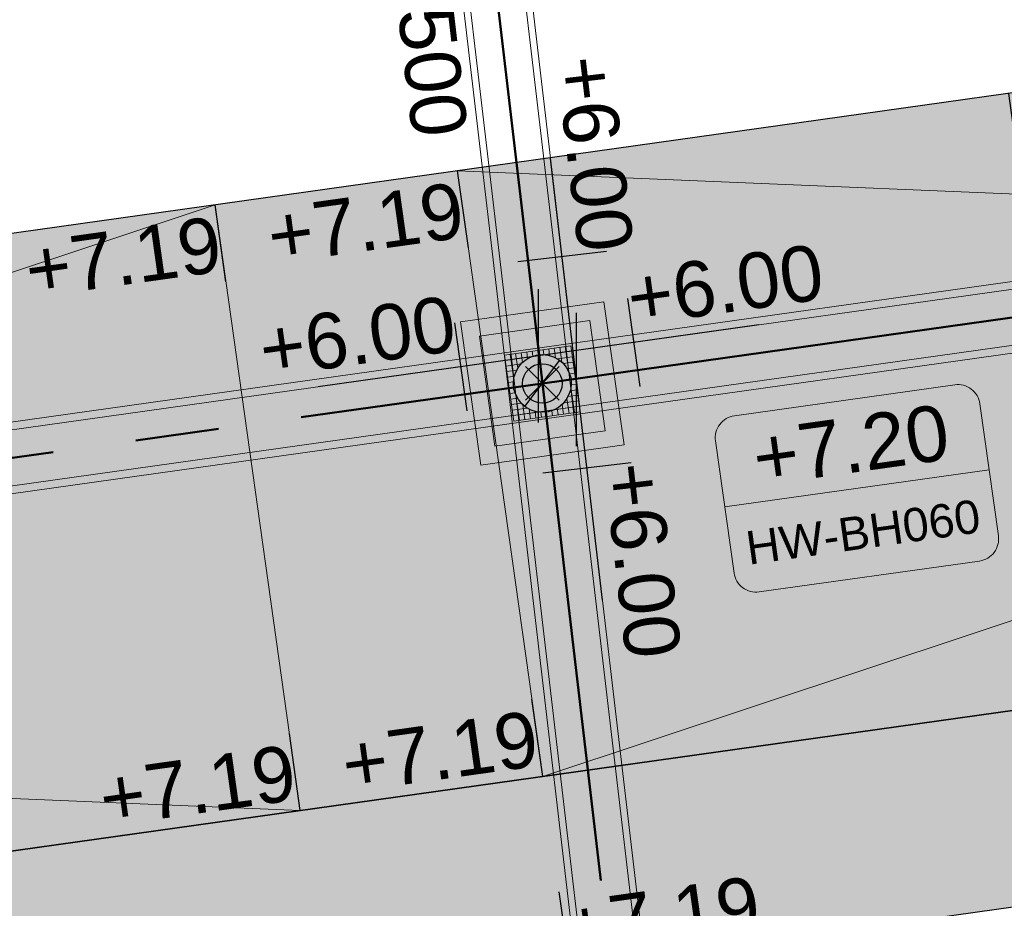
# Model space of a CAD drawing. Extents: x 98477 to 100410, y 398052 to 398969.
# Tile 111 of 256: x 98692 to 98701, y 398269 to 398277. Entities that reach past the tile are written whole.
import ezdxf
from ezdxf.enums import TextEntityAlignment as Align

# ---------------------------------------------------------------- set-up
doc = ezdxf.new("R2010")
doc.units = 0
doc.linetypes.add('AL-NUTSTRACE', pattern=[17, 5, -3.5, 0, -3.5, 5])
doc.linetypes.add('RI-RWA', pattern=[8.25, 4.5, -0.75, 0.75, -0.75, 0.75, -0.75])
for name, color, linetype, lineweight in [('N-KO-kantbegrenzing grondwerk', 70, 'Continuous', 25), ('N-KO-kantverharding', 2, 'Continuous', 25), ('N-RI-RWA b.o.b.', 162, 'Continuous', 25), ('N-RI-RWA hoofdriool', 162, 'RI-RWA', 50), ('N-RI-RWA hoofdriool buiswand', 162, 'Continuous', 13), ('N-RI-RWA put', 1, 'Continuous', 25), ('N-RI-RWA putdeksel', 7, 'Continuous', 18), ('N-RI-RWA putnummer', 162, 'Continuous', 18), ('N-RI-RWA putwand', 7, 'Continuous', 18), ('N-RI-RWA strenginformatie', 162, 'Continuous', 25), ('N-RI-stroomrichting', 7, 'Continuous', 25), ('N-VH-afschotrichting', 250, 'Continuous', 18), ("N-VH-arcering 'MAT' grijs 251", 251, 'Continuous', 18), ('N-VH-arcering printbeton', 8, 'Continuous', 9), ('X-AL-hoogtelijn - Niv 1', 1, 'AL-HOOGTELIJN', 18), ('X-AL-nutstrace VERWERKT', 252, 'AL-NUTSTRACE', 18), ('X-AL-planthoogte VERWERKT', 180, 'Continuous', 25)]:
    doc.layers.add(name, color=color, linetype=linetype, lineweight=lineweight)
for name, color, linetype, plot in [('X-AL-contourlijnen', 30, 'Continuous', False), ('X-AL-hulplijn', 30, 'Continuous', False), ('X-AL-hulplijn riolering', 30, 'Continuous', False)]:
    doc.layers.add(name, color=color, linetype=linetype, plot=plot)
doc.styles.add('CS Annotative', font='arial.ttf')
doc.styles.get("Standard").update_dxf_attribs({"font": 'txt.shx'})
doc.linetypes.add('AL-HOOGTELIJN', pattern='A,10,-1.5,["H",Standard,S=0.9,R=0,X=-0.3,Y=-0.45],-1.5,30', length=43)

# ---------------------------------------------------------------- blocks, each defined once
blk = doc.blocks.new('*U52')
h = blk.add_hatch(color=256)
h.dxf.hatch_style = 1
h.paths.add_polyline_path([(-0.1565, -0.2076, 0.618819), (0.26, 0, 0.235469), (0.1565, 0.2076)])
at = {"flags": 128}
blk.add_lwpolyline([(-0.1565, -0.2076), (0.1565, 0.2076)], dxfattribs=at)
blk.add_circle((0, 0), 0.26)
at = {"layer": 'N-RI-RWA putdeksel', "flags": 128}
blk.add_lwpolyline([(-0.2553, -0.3388), (0.3388, -0.2553), (0.2553, 0.3388), (-0.3388, 0.2553)], close=True, dxfattribs=at)
at = {"layer": 'N-RI-RWA putdeksel', "lineweight": 5, "flags": 128}
for points in [[(-0.2398, 0.2692), (-0.2212, 0.1367)], [(-0.1903, 0.2762), (-0.1781, 0.1894)], [(-0.1408, 0.2832), (-0.1324, 0.2237)], [(-0.0913, 0.2901), (-0.085, 0.2457)], [(-0.0418, 0.2971), (-0.0362, 0.2575)], [(0.0078, 0.304), (0.014, 0.2596)], [(0.0359, 0.2575), (0.2623, 0.2893)], [(0.0573, 0.311), (0.0656, 0.2516)], [(0.1068, 0.318), (0.119, 0.2312)], [(0.1563, 0.3249), (0.1749, 0.1924)], [(0.2058, 0.3319), (0.2376, 0.1055)], [(-0.3319, 0.2058), (-0.1055, 0.2376)], [(-0.2893, 0.2623), (-0.2575, 0.0359)], [(0.1367, 0.2212), (0.2692, 0.2398)], [(0.1894, 0.1781), (0.2762, 0.1903)], [(-0.3249, 0.1563), (-0.1924, 0.1749)], [(-0.318, 0.1068), (-0.2312, 0.119)], [(0.2237, 0.1324), (0.2832, 0.1408)], [(0.2457, 0.085), (0.2901, 0.0913)], [(-0.311, 0.0573), (-0.2516, 0.0656)], [(-0.304, 0.0078), (-0.2596, 0.014)], [(0.2575, 0.0362), (0.2971, 0.0418)], [(-0.2971, -0.0418), (-0.2575, -0.0362)], [(-0.2901, -0.0913), (-0.2457, -0.085)], [(0.2516, -0.0656), (0.311, -0.0573)], [(0.2575, -0.0359), (0.2893, -0.2623)], [(0.2596, -0.014), (0.304, -0.0078)], [(-0.2832, -0.1408), (-0.2237, -0.1324)], [(-0.2376, -0.1055), (-0.2058, -0.3319)], [(0.1924, -0.1749), (0.3249, -0.1563)], [(0.2212, -0.1367), (0.2398, -0.2692)], [(0.2312, -0.119), (0.318, -0.1068)], [(-0.2762, -0.1903), (-0.1894, -0.1781)], [(-0.2692, -0.2398), (-0.1367, -0.2212)], [(-0.2623, -0.2893), (-0.0359, -0.2575)], [(-0.1749, -0.1924), (-0.1563, -0.3249)], [(-0.119, -0.2312), (-0.1068, -0.318)], [(-0.0656, -0.2516), (-0.0573, -0.311)], [(-0.014, -0.2596), (-0.0078, -0.304)], [(0.0362, -0.2575), (0.0418, -0.2971)], [(0.085, -0.2457), (0.0913, -0.2901)], [(0.1055, -0.2376), (0.3319, -0.2058)], [(0.1324, -0.2237), (0.1408, -0.2832)], [(0.1781, -0.1894), (0.1903, -0.2762)]]:
    blk.add_lwpolyline(points, dxfattribs=at)
at = {"layer": 'N-RI-RWA putwand', "flags": 128}
for points in [[(-0.5532, -0.7341), (0.7341, -0.5532), (0.5532, 0.7341), (-0.7341, 0.5532)], [(-0.4255, -0.5647), (0.5647, -0.4255), (0.4255, 0.5647), (-0.5647, 0.4255)]]:
    blk.add_lwpolyline(points, close=True, dxfattribs=at)
blk = doc.blocks.new('*U95')
at = {"layer": 'X-AL-hulplijn', "flags": 128}
blk.add_lwpolyline([(0.0487, -0.3466), (-0.0487, 0.3466)], dxfattribs=at)
at = {"layer": 'X-AL-planthoogte VERWERKT', "linetype": 'Continuous', "style": 'CS Annotative'}
blk.add_attdef('HOOGTE-LINKS', text='', height=0.5, rotation=172, dxfattribs=at).set_placement((0, 0), align=Align.MIDDLE_RIGHT)
blk = doc.blocks.new('*U89')
at = {"layer": 'X-AL-hulplijn', "flags": 128}
blk.add_lwpolyline([(0.0487, -0.3466), (-0.0487, 0.3466)], dxfattribs=at)
at = {"layer": 'X-AL-planthoogte VERWERKT', "linetype": 'Continuous', "style": 'CS Annotative'}
blk.add_attdef('HOOGTE-LINKS', text='', height=0.5, rotation=172, dxfattribs=at).set_placement((0, 0), align=Align.MIDDLE_RIGHT)
blk = doc.blocks.new('*U182')
at = {"layer": 'X-AL-hulplijn', "flags": 128}
blk.add_lwpolyline([(-0.0487, 0.3466), (0.0487, -0.3466)], dxfattribs=at)
at = {"layer": 'X-AL-planthoogte VERWERKT', "linetype": 'Continuous', "style": 'CS Annotative'}
blk.add_attdef('HOOGTE-RECHTS', text='', height=0.5, rotation=172, dxfattribs=at).set_placement((0, 0), align=Align.MIDDLE_LEFT)
blk = doc.blocks.new('*U198')
at = {"layer": 'X-AL-hulplijn riolering', "flags": 128}
for points in [[(0, -3), (0, 3)], [(4.571, -1.377), (4.015, 2.584)], [(-3.207, -2.47), (-3.763, 1.491)], [(9.903, 1.392), (0, 0)], [(0, 0), (-9.903, -1.392)]]:
    blk.add_lwpolyline(points, dxfattribs=at)
at = {"layer": 'N-RI-RWA b.o.b.', "linetype": 'Continuous', "style": 'CS Annotative'}
blk.add_attdef('B.o.b.rechts', text='', height=0.5, rotation=8, dxfattribs=at).set_placement((0.803, 0.517), align=Align.MIDDLE_LEFT)
blk.add_attdef('B.o.b.links', text='', height=0.5, rotation=8, dxfattribs=at).set_placement((-0.753, 0.298), align=Align.MIDDLE_RIGHT)
blk = doc.blocks.new('*U666')
at = {"layer": 'X-AL-hulplijn riolering'}
for points in [[(-0.628, 0.628), (0, 0), (0.628, 0.628, 0.414214)], [(0, 0), (-0.628, -0.628, 0.414214), (0.628, -0.628)]]:
    blk.add_hatch(color=256, dxfattribs=at).paths.add_polyline_path(points)
at = {"lineweight": 9}
blk.add_line((8.197, -5.556), (20.081, -3.886), dxfattribs=at)
blk.add_lwpolyline([(9.744, -9.378), (19.647, -7.986, 0.414214), (20.498, -6.857), (19.663, -0.915, 0.414214), (18.534, -0.064), (8.631, -1.456, 0.414214), (7.78, -2.585), (8.615, -8.527, 0.414214)], format="xyb", close=True)
at = {"layer": 'X-AL-hulplijn riolering'}
for points in [[(0.753, -0.753), (-0.753, 0.753)], [(0.753, 0.753), (-0.753, -0.753)]]:
    blk.add_lwpolyline(points, dxfattribs=at)
blk.add_circle((0, 0), 0.887, dxfattribs=at)
at = {"style": 'CS Annotative'}
for tag, height, p in [('HOOGTE', 2.5, (13.864, -2.764)), ('NR', 1.5, (14.414, -6.678))]:
    blk.add_attdef(tag, text='', height=height, rotation=8, dxfattribs=at).set_placement(p, align=Align.MIDDLE_CENTER)
blk = doc.blocks.new('*U507')
at = {"layer": 'X-AL-hulplijn riolering', "flags": 128}
for points in [[(0, 0), (-1.166, 9.932)], [(-2.636, 5.302), (1.337, 5.769)], [(0, -3), (0, 3)]]:
    blk.add_lwpolyline(points, dxfattribs=at)
at = {"layer": 'N-RI-RWA b.o.b.', "linetype": 'Continuous', "style": 'CS Annotative'}
blk.add_attdef('B.o.b.links', text='', height=0.5, rotation=276.6948, dxfattribs=at).set_placement((0.267, 1.154), align=Align.MIDDLE_RIGHT)
blk = doc.blocks.new('*U504')
at = {"layer": 'N-RI-stroomrichting'}
h = blk.add_hatch(color=256, dxfattribs=at)
h.dxf.hatch_style = 1
h.paths.add_polyline_path([(0.233, -1.986), (-1.226, 1.87), (0.76, 2.103)])
blk.add_lwpolyline([(0.233, -1.986), (-1.226, 1.87), (0.76, 2.103)], close=True, dxfattribs=at)
at = {"layer": 'X-AL-hulplijn riolering'}
blk.add_lwpolyline([(-3.228, -0.379), (3.228, 0.379)], dxfattribs=at)
at = {"lineweight": 25, "style": 'CS Annotative'}
blk.add_attdef('Strenginformatie', text='', height=2.5, rotation=276.6948, dxfattribs=at).set_placement((-3.228, -0.379), align=Align.MIDDLE_CENTER)
blk = doc.blocks.new('*U508')
at = {"layer": 'X-AL-hulplijn riolering', "flags": 128}
for points in [[(0, -3), (0, 3)], [(1.163, -9.932), (0, 0)], [(-1.521, -4.205), (2.452, -3.74)]]:
    blk.add_lwpolyline(points, dxfattribs=at)
at = {"layer": 'N-RI-RWA b.o.b.', "linetype": 'Continuous', "style": 'CS Annotative'}
blk.add_attdef('B.o.b.rechts', text='', height=0.5, rotation=276.6775, dxfattribs=at).set_placement((0.49, -0.748), align=Align.MIDDLE_LEFT)

msp = doc.modelspace()

# ---------------------------------------------------------------- hatches: boundary and pattern name
at = {"layer": "N-VH-arcering 'MAT' grijs 251"}
h = msp.add_hatch(color=256, dxfattribs=at)
h.dxf.hatch_style = 1
edge = h.paths.add_edge_path()
edge.add_line((98801.7099, 398275.5026), (98759.0788, 398269.5112))
edge.add_arc((98758.5569, 398273.2247), 3.75, 188, 278, ccw=False)
edge.add_line((98754.8434, 398272.7028), (98754.7321, 398273.495))
edge.add_arc((98759.4358, 398274.1561), 4.75, 98, 188, ccw=False)
edge.add_line((98758.7748, 398278.8598), (98802.6436, 398285.0252))
edge.add_arc((98800.7996, 398298.1463), 13.25, 278, 315.36959)
edge.add_arc((98814.321, 398284.7982), 5.75, 98, 135.36959, ccw=False)
edge.add_line((98813.5208, 398290.4922), (98817.9452, 398291.114))
edge.add_arc((98818.7454, 398285.42), 5.75, 8, 98, ccw=False)
edge.add_line((98824.4394, 398286.2202), (98832.1218, 398231.5574))
edge.add_arc((98824.4472, 398230.4788), 7.75, -36.90338, 8, ccw=False)
edge.add_line((98830.6445, 398225.8252), (98822.0253, 398214.3469))
edge.add_arc((98828.6224, 398209.3931), 8.25, 143.09662, 188)
edge.add_line((98820.4527, 398208.2449), (98820.9521, 398204.6915))
edge.add_line((98820.9521, 398204.6915), (98824.9881, 398175.9737))
edge.add_line((98824.9881, 398175.9737), (98826.3451, 398166.3186))
edge.add_arc((98829.5634, 398166.7709), 3.25, 188, 278)
edge.add_line((98830.0158, 398163.5525), (98845.4961, 398165.7281))
edge.add_line((98845.4961, 398165.7281), (98850.0513, 398166.3683))
edge.add_line((98850.0513, 398166.3683), (98871.2604, 398169.3491))
edge.add_line((98871.2604, 398169.3491), (98879.7767, 398170.546))
edge.add_line((98879.7767, 398170.546), (98895.9181, 398172.8145))
edge.add_line((98895.9181, 398172.8145), (98895.0135, 398179.2512))
edge.add_line((98895.0135, 398179.2512), (98835.845, 398170.9356))
edge.add_arc((98835.1839, 398175.6394), 4.75, 188, 278, ccw=False)
edge.add_line((98830.4801, 398174.9783), (98825.9772, 398207.0183))
edge.add_arc((98833.6518, 398208.0969), 7.75, 143.09662, 188, ccw=False)
edge.add_line((98827.4545, 398212.7506), (98836.0737, 398224.2288))
edge.add_arc((98829.4766, 398229.1827), 8.25, 323.09662, 368)
edge.add_line((98837.6463, 398230.3309), (98837.3424, 398232.4931))
edge.add_line((98837.3424, 398232.4931), (98837.3424, 398232.4931))
edge.add_line((98837.3424, 398232.4931), (98829.6879, 398286.9578))
edge.add_arc((98835.3819, 398287.7581), 5.75, 98, 188, ccw=False)
edge.add_line((98834.5817, 398293.4521), (98882.505, 398300.1873))
edge.add_arc((98883.6184, 398292.2652), 8, 11.63203, 98, ccw=False)
edge.add_line((98891.4541, 398293.8782), (98890.9995, 398296.0865))
edge.add_line((98890.9995, 398296.0865), (98889.023, 398305.688))
edge.add_line((98889.023, 398305.688), (98888.557, 398307.974))
edge.add_line((98888.557, 398307.974), (98887.3848, 398314.7597))
edge.add_arc((98879.5015, 398313.3979), 8, -82, 9.80108, ccw=False)
edge.add_line((98880.6149, 398305.4757), (98872.9446, 398304.3977))
edge.add_arc((98872.4227, 398308.1112), 3.75, 189.4265, 278, ccw=False)
edge.add_arc((92946.7355, 397324.3039), 6003.05, 9.426501, 10.6116601)
edge.add_line((98847.1207, 398429.7739), (98842.3129, 398429.0982))
edge.add_arc((92946.7355, 397324.3039), 5998.2, 9.42854669, 10.61377329, ccw=False)
edge.add_arc((98860.0895, 398306.4688), 3.8402, -81.43408, 6.65738, ccw=False)
edge.add_line((98860.6615, 398302.6715), (98847.1848, 398300.7774))
edge.add_line((98847.1848, 398300.7774), (98842.6296, 398300.1372))
edge.add_line((98842.6296, 398300.1372), (98820.1505, 398296.978))
edge.add_arc((98819.3503, 398302.6721), 5.75, 188, 278, ccw=False)
edge.add_line((98813.6562, 398301.8718), (98812.3062, 398311.4774))
edge.add_line((98812.3062, 398311.4774), (98811.1094, 398319.9937))
edge.add_line((98811.1094, 398319.9937), (98809.2444, 398333.2633))
edge.add_line((98809.2444, 398333.2633), (98808.6738, 398337.3234))
edge.add_line((98808.6738, 398337.3234), (98807.7135, 398344.1563))
edge.add_line((98807.7135, 398344.1563), (98807.7066, 398344.2058))
edge.add_line((98807.7066, 398344.2058), (98811.6676, 398344.7625))
edge.add_line((98811.6676, 398344.7625), (98829.4925, 398347.2676))
edge.add_line((98829.4925, 398347.2676), (98831.9681, 398347.6155))
edge.add_line((98831.9681, 398347.6155), (98831.0635, 398354.0523))
edge.add_line((98831.0635, 398354.0523), (98828.5878, 398353.7043))
edge.add_line((98828.5878, 398353.7043), (98810.763, 398351.1992))
edge.add_line((98810.763, 398351.1992), (98806.802, 398350.6425))
edge.add_line((98806.802, 398350.6425), (98806.795, 398350.692))
edge.add_line((98806.795, 398350.692), (98805.1462, 398362.424))
edge.add_line((98805.1462, 398362.424), (98805.0484, 398363.1199))
edge.add_line((98805.0484, 398363.1199), (98803.9907, 398370.6459))
edge.add_line((98803.9907, 398370.6459), (98802.4876, 398381.3408))
edge.add_line((98802.4876, 398381.3408), (98801.4299, 398388.8669))
edge.add_line((98801.4299, 398388.8669), (98799.9268, 398399.5618))
edge.add_line((98799.9268, 398399.5618), (98798.8691, 398407.0878))
edge.add_line((98798.8691, 398407.0878), (98797.366, 398417.7827))
edge.add_line((98797.366, 398417.7827), (98796.7954, 398421.8428))
edge.add_line((98796.7954, 398421.8428), (98795.8838, 398428.329))
edge.add_line((98795.8838, 398428.329), (98795.8769, 398428.3786))
edge.add_line((98795.8769, 398428.3786), (98799.8379, 398428.9353))
edge.add_line((98799.8379, 398428.9353), (98817.6628, 398431.4404))
edge.add_line((98817.6628, 398431.4404), (98820.1384, 398431.7883))
edge.add_line((98820.1384, 398431.7883), (98819.2338, 398438.225))
edge.add_line((98819.2338, 398438.225), (98816.7581, 398437.8771))
edge.add_line((98816.7581, 398437.8771), (98798.9333, 398435.372))
edge.add_line((98798.9333, 398435.372), (98794.9722, 398434.8153))
edge.add_line((98794.9722, 398434.8153), (98794.9653, 398434.8648))
edge.add_line((98794.9653, 398434.8648), (98793.3787, 398446.1539))
edge.add_line((98793.3787, 398446.1539), (98792.7385, 398450.7091))
edge.add_line((98792.7385, 398450.7091), (98789.3382, 398474.9038))
edge.add_line((98789.3382, 398474.9038), (98783.8917, 398474.1383))
edge.add_line((98783.8917, 398474.1383), (98786.7632, 398453.7067))
edge.add_arc((98782.0594, 398453.0456), 4.75, -82, 8, ccw=False)
edge.add_line((98782.7205, 398448.3418), (98773.1149, 398446.9918))
edge.add_line((98773.1149, 398446.9918), (98764.5986, 398445.795))
edge.add_line((98764.5986, 398445.795), (98743.4068, 398442.8167))
edge.add_line((98743.4068, 398442.8167), (98734.8905, 398441.6198))
edge.add_line((98734.8905, 398441.6198), (98611.8002, 398424.3205))
edge.add_line((98611.8002, 398424.3205), (98607.657, 398453.8008))
edge.add_arc((98611.6374, 398454.1217), 3.9933, 101.39183, 184.60817, ccw=False)
edge.add_line((98610.8486, 398458.0362), (98611.8389, 398458.1754))
edge.add_line((98611.8389, 398458.1754), (98639.5664, 398462.0723))
edge.add_line((98639.5664, 398462.0723), (98641.5469, 398462.3506))
edge.add_line((98641.5469, 398462.3506), (98659.3718, 398464.8557))
edge.add_line((98659.3718, 398464.8557), (98661.8474, 398465.2036))
edge.add_line((98661.8474, 398465.2036), (98660.9428, 398471.6404))
edge.add_line((98660.9428, 398471.6404), (98649.9013, 398470.0886))
edge.add_line((98649.9013, 398470.0886), (98624.6495, 398466.5397))
edge.add_line((98624.6495, 398466.5397), (98622.6689, 398466.2613))
edge.add_line((98622.6689, 398466.2613), (98604.8441, 398463.7562))
edge.add_line((98604.8441, 398463.7562), (98602.8636, 398463.4779))
edge.add_line((98602.8636, 398463.4779), (98594.9414, 398462.3645))
edge.add_line((98594.9414, 398462.3645), (98576.2749, 398459.7411))
edge.add_line((98576.2749, 398459.7411), (98577.1795, 398453.3043))
edge.add_line((98577.1795, 398453.3043), (98578.1698, 398453.4435))
edge.add_line((98578.1698, 398453.4435), (98598.4706, 398456.2943))
edge.add_arc((98598.7915, 398452.314), 3.9933, 11.42491, 94.60954, ccw=False)
edge.add_line((98602.7057, 398453.105), (98606.8489, 398423.6247))
edge.add_line((98606.8489, 398423.6247), (98548.8192, 398415.4691))
edge.add_arc((98548.1581, 398420.1729), 4.75, 188, 278, ccw=False)
edge.add_line((98543.4543, 398419.5118), (98539.7682, 398445.74))
edge.add_line((98539.7682, 398445.74), (98538.976, 398445.6287))
edge.add_line((98538.976, 398445.6287), (98538.7324, 398447.3616))
edge.add_line((98538.7324, 398447.3616), (98534.7713, 398446.8049))
edge.add_line((98534.7713, 398446.8049), (98536.5299, 398434.292))
edge.add_line((98536.5299, 398434.292), (98537.1701, 398429.7368))
edge.add_line((98537.1701, 398429.7368), (98538.3948, 398421.0224))
edge.add_line((98538.3948, 398421.0224), (98539.035, 398416.4672))
edge.add_line((98539.035, 398416.4672), (98541.0252, 398402.3063))
edge.add_line((98541.0252, 398402.3063), (98541.6654, 398397.7511))
edge.add_line((98541.6654, 398397.7511), (98543.6556, 398383.5903))
edge.add_line((98543.6556, 398383.5903), (98544.2958, 398379.035))
edge.add_line((98544.2958, 398379.035), (98545.604, 398369.7265))
edge.add_arc((98543.871, 398369.483), 1.75, -82, 8, ccw=False)
edge.add_line((98544.1146, 398367.75), (98522.4772, 398364.7091))
edge.add_line((98522.4772, 398364.7091), (98523.2149, 398359.4606))
edge.add_line((98523.2149, 398359.4606), (98545.0503, 398362.5294))
edge.add_line((98545.0503, 398362.5294), (98549.6055, 398363.1696))
edge.add_line((98549.6055, 398363.1696), (98564.1624, 398365.2154))
edge.add_arc((98564.8235, 398360.5117), 4.75, 8, 98, ccw=False)
edge.add_line((98569.5273, 398361.1727), (98576.4999, 398311.5603))
edge.add_arc((98571.7961, 398310.8992), 4.75, -82, 8, ccw=False)
edge.add_line((98572.4572, 398306.1955), (98563.8418, 398304.9847))
edge.add_line((98563.8418, 398304.9847), (98559.2866, 398304.3445))
edge.add_line((98559.2866, 398304.3445), (98541.0161, 398301.7767))
edge.add_line((98541.0161, 398301.7767), (98541.7538, 398296.5283))
edge.add_line((98541.7538, 398296.5283), (98553.8845, 398298.2332))
edge.add_arc((98554.1281, 398296.5002), 1.75, 8, 98, ccw=False)
edge.add_line((98555.8611, 398296.7438), (98557.3502, 398286.1479))
edge.add_line((98557.3502, 398286.1479), (98557.9904, 398281.5927))
edge.add_line((98557.9904, 398281.5927), (98560.1337, 398266.3425))
edge.add_line((98560.1337, 398266.3425), (98560.7739, 398261.7873))
edge.add_line((98560.7739, 398261.7873), (98562.9171, 398246.5372))
edge.add_line((98562.9171, 398246.5372), (98563.5573, 398241.9819))
edge.add_line((98563.5573, 398241.9819), (98565.7006, 398226.7318))
edge.add_line((98565.7006, 398226.7318), (98566.3408, 398222.1766))
edge.add_line((98566.3408, 398222.1766), (98567.5655, 398213.4622))
edge.add_line((98567.5655, 398213.4622), (98568.2057, 398208.907))
edge.add_line((98568.2057, 398208.907), (98576.5311, 398149.6691))
edge.add_line((98576.5311, 398149.6691), (98576.5561, 398149.4909))
edge.add_line((98576.5561, 398149.4909), (98535.46, 398143.7152))
edge.add_line((98535.46, 398143.7152), (98536.3465, 398137.4072))
edge.add_line((98536.3465, 398137.4072), (98537.3368, 398137.5464))
edge.add_line((98537.3368, 398137.5464), (98577.4426, 398143.1829))
edge.add_line((98577.4426, 398143.1829), (98578.7648, 398133.7753))
edge.add_line((98578.7648, 398133.7753), (98538.6589, 398128.1388))
edge.add_line((98538.6589, 398128.1388), (98537.6687, 398127.9997))
edge.add_line((98537.6687, 398127.9997), (98538.5733, 398121.5629))
edge.add_line((98538.5733, 398121.5629), (98579.6694, 398127.3386))
edge.add_line((98579.6694, 398127.3386), (98579.6764, 398127.2891))
edge.add_line((98579.6764, 398127.2891), (98580.7661, 398119.5353))
edge.add_line((98580.7661, 398119.5353), (98582.5753, 398106.6618))
edge.add_line((98582.5753, 398106.6618), (98583.0625, 398103.1959))
edge.add_line((98583.0625, 398103.1959), (98584.8717, 398090.3224))
edge.add_line((98584.8717, 398090.3224), (98585.3588, 398086.8564))
edge.add_line((98585.3588, 398086.8564), (98587.1681, 398073.983))
edge.add_line((98587.1681, 398073.983), (98588.1493, 398067.0011))
edge.add_arc((98585.9212, 398066.688), 2.25, -71.05268, 8, ccw=False)
edge.add_line((98586.6518, 398064.5599), (98587.0877, 398064.7096))
edge.add_line((98587.0877, 398064.7096), (98595.7651, 398067.6885))
edge.add_line((98595.7651, 398067.6885), (98596.0926, 398067.8009))
edge.add_arc((98595.362, 398069.929), 2.25, 188, 288.94732, ccw=False)
edge.add_line((98593.1339, 398069.6159), (98582.4656, 398145.5247))
edge.add_arc((98587.1694, 398146.1858), 4.75, 98, 188, ccw=False)
edge.add_line((98586.5083, 398150.8896), (98609.0667, 398154.06))
edge.add_line((98609.0667, 398154.06), (98621.3078, 398156.2005))
edge.add_line((98621.3078, 398156.2005), (98618.7134, 398174.661))
edge.add_line((98618.7134, 398174.661), (98600.8886, 398172.1559))
edge.add_line((98600.8886, 398172.1559), (98602.7059, 398159.225))
edge.add_line((98602.7059, 398159.225), (98585.6733, 398156.8312))
edge.add_arc((98585.0862, 398161.6331), 4.8377, 189.02961, 276.97039, ccw=False)
edge.add_line((98580.3084, 398160.8739), (98573.6351, 398208.3572))
edge.add_line((98573.6351, 398208.3572), (98572.7165, 398214.893))
edge.add_line((98572.7165, 398214.893), (98570.0166, 398234.1042))
edge.add_line((98570.0166, 398234.1042), (98569.098, 398240.64))
edge.add_line((98569.098, 398240.64), (98568.6318, 398243.9574))
edge.add_line((98568.6318, 398243.9574), (98568.1656, 398247.2748))
edge.add_arc((98572.8693, 398247.9359), 4.75, 98, 188, ccw=False)
edge.add_line((98572.2083, 398252.6396), (98597.8562, 398256.2442))
edge.add_line((98597.8562, 398256.2442), (98604.392, 398257.1628))
edge.add_line((98604.392, 398257.1628), (98619.6421, 398259.306))
edge.add_line((98619.6421, 398259.306), (98626.1779, 398260.2246))
edge.add_line((98626.1779, 398260.2246), (98639.4475, 398262.0895))
edge.add_line((98639.4475, 398262.0895), (98639.497, 398262.0964))
edge.add_line((98639.497, 398262.0964), (98640.0537, 398258.1354))
edge.add_line((98640.0537, 398258.1354), (98641.8629, 398245.2619))
edge.add_line((98641.8629, 398245.2619), (98642.1413, 398243.2813))
edge.add_line((98642.1413, 398243.2813), (98643.2547, 398235.3592))
edge.add_line((98643.2547, 398235.3592), (98644.5768, 398225.9517))
edge.add_line((98644.5768, 398225.9517), (98646.0381, 398215.5538))
edge.add_line((98646.0381, 398215.5538), (98646.3861, 398213.0782))
edge.add_line((98646.3861, 398213.0782), (98652.8228, 398213.9828))
edge.add_line((98652.8228, 398213.9828), (98652.4749, 398216.4585))
edge.add_line((98652.4749, 398216.4585), (98651.7094, 398221.9049))
edge.add_line((98651.7094, 398221.9049), (98651.4311, 398223.8855))
edge.add_line((98651.4311, 398223.8855), (98649.6218, 398236.759))
edge.add_line((98649.6218, 398236.759), (98649.3435, 398238.7395))
edge.add_line((98649.3435, 398238.7395), (98646.4904, 398259.04))
edge.add_line((98646.4904, 398259.04), (98645.9337, 398263.0011))
edge.add_line((98645.9337, 398263.0011), (98645.9832, 398263.008))
edge.add_line((98645.9832, 398263.008), (98654.3978, 398264.1906))
edge.add_line((98654.3978, 398264.1906), (98722.6254, 398273.7794))
edge.add_line((98722.6254, 398273.7794), (98731.1417, 398274.9763))
edge.add_line((98731.1417, 398274.9763), (98743.9703, 398276.7792))
edge.add_arc((98744.5574, 398271.9772), 4.8377, 9.02961, 96.97039, ccw=False)
edge.add_line((98749.3351, 398272.7365), (98750.7268, 398262.8338))
edge.add_line((98750.7268, 398262.8338), (98752.4103, 398263.0704))
edge.add_line((98752.4103, 398263.0704), (98756.9655, 398263.7106))
edge.add_line((98756.9655, 398263.7106), (98772.2157, 398265.8539))
edge.add_line((98772.2157, 398265.8539), (98776.7709, 398266.4941))
edge.add_line((98776.7709, 398266.4941), (98795.9821, 398269.194))
edge.add_line((98795.9821, 398269.194), (98800.5373, 398269.8342))
edge.add_line((98800.5373, 398269.8342), (98802.4683, 398270.1056))
edge.add_line((98802.4683, 398270.1056), (98801.7099, 398275.5026))
edge = h.paths.add_edge_path(flags=16)
edge.add_line((98744.0622, 398333.4636), (98751.9844, 398334.577))
edge.add_line((98751.9844, 398334.577), (98753.966, 398334.8555))
edge.add_line((98753.966, 398334.8555), (98764.3627, 398336.3167))
edge.add_line((98764.3627, 398336.3167), (98764.3627, 398336.3167))
edge.add_line((98764.3627, 398336.3167), (98766.3432, 398336.595))
edge.add_line((98766.3432, 398336.595), (98774.2654, 398337.7084))
edge.add_line((98774.2654, 398337.7084), (98774.2473, 398337.8372))
edge.add_line((98774.2473, 398337.8372), (98802.4897, 398341.8064))
edge.add_line((98802.4897, 398341.8064), (98803.0186, 398338.0434))
edge.add_line((98803.0186, 398338.0434), (98808.4742, 398299.2249))
edge.add_arc((98800.7996, 398298.1463), 7.75, -82, 8, ccw=False)
edge.add_line((98801.8782, 398290.4717), (98771.9675, 398286.268))
edge.add_line((98771.9675, 398286.268), (98767.4122, 398285.6278))
edge.add_line((98767.4122, 398285.6278), (98755.1329, 398283.9021))
edge.add_line((98755.1329, 398283.9021), (98746.6166, 398282.7052))
edge.add_line((98746.6166, 398282.7052), (98730.3762, 398280.4227))
edge.add_line((98730.3762, 398280.4227), (98721.8599, 398279.2258))
edge.add_line((98721.8599, 398279.2258), (98654.3283, 398269.7349))
edge.add_arc((98653.6672, 398274.4387), 4.75, 188, 278, ccw=False)
edge.add_line((98648.9634, 398273.7776), (98644.1341, 398308.1399))
edge.add_line((98644.1341, 398308.1399), (98642.9372, 398316.6562))
edge.add_line((98642.9372, 398316.6562), (98640.2999, 398335.4218))
edge.add_line((98640.2999, 398335.4218), (98638.1213, 398335.1156))
edge.add_line((98638.1213, 398335.1156), (98637.23, 398334.9903))
edge.add_line((98637.23, 398334.9903), (98635.0515, 398334.6842))
edge.add_line((98635.0515, 398334.6842), (98635.7404, 398329.7823))
edge.add_line((98635.7404, 398329.7823), (98636.9373, 398321.266))
edge.add_line((98636.9373, 398321.266), (98638.3847, 398310.9672))
edge.add_line((98638.3847, 398310.9672), (98639.0249, 398306.412))
edge.add_line((98639.0249, 398306.412), (98641.1681, 398291.1619))
edge.add_line((98641.1681, 398291.1619), (98642.365, 398282.6456))
edge.add_line((98642.365, 398282.6456), (98643.715, 398273.04))
edge.add_arc((98639.0112, 398272.3789), 4.75, -82, 8, ccw=False)
edge.add_line((98639.6723, 398267.6751), (98619.3223, 398264.8151))
edge.add_line((98619.3223, 398264.8151), (98614.2719, 398264.1053))
edge.add_line((98614.2719, 398264.1053), (98593.9219, 398261.2453))
edge.add_arc((98593.2608, 398265.9491), 4.75, 188, 278, ccw=False)
edge.add_line((98588.5571, 398265.288), (98581.7793, 398313.5141))
edge.add_line((98581.7793, 398313.5141), (98580.5824, 398322.0304))
edge.add_line((98580.5824, 398322.0304), (98575.2312, 398360.1062))
edge.add_line((98575.2312, 398360.1062), (98574.591, 398364.6614))
edge.add_line((98574.591, 398364.6614), (98572.6635, 398378.3766))
edge.add_line((98572.6635, 398378.3766), (98571.1883, 398388.8735))
edge.add_line((98571.1883, 398388.8735), (98568.5161, 398407.8866))
edge.add_arc((98573.2199, 398408.5477), 4.75, 98, 188, ccw=False)
edge.add_line((98572.5588, 398413.2515), (98607.1192, 398418.1086))
edge.add_line((98607.1192, 398418.1086), (98607.6143, 398418.1782))
edge.add_line((98607.6143, 398418.1782), (98611.5835, 398389.9358))
edge.add_line((98611.5835, 398389.9358), (98611.4548, 398389.9177))
edge.add_line((98611.4548, 398389.9177), (98613.2641, 398377.0442))
edge.add_line((98613.2641, 398377.0442), (98613.3336, 398376.5491))
edge.add_line((98613.3336, 398376.5491), (98626.2071, 398378.3583))
edge.add_line((98626.2071, 398378.3583), (98628.1877, 398378.6366))
edge.add_line((98628.1877, 398378.6366), (98636.1098, 398379.75))
edge.add_line((98636.1098, 398379.75), (98648.3693, 398381.473))
edge.add_line((98648.3693, 398381.473), (98647.4647, 398387.9097))
edge.add_line((98647.4647, 398387.9097), (98634.5912, 398386.1005))
edge.add_line((98634.5912, 398386.1005), (98632.4918, 398385.8054))
edge.add_line((98632.4918, 398385.8054), (98619.7372, 398384.0129))
edge.add_line((98619.7372, 398384.0129), (98617.5091, 398383.6998))
edge.add_line((98617.5091, 398383.6998), (98612.5657, 398418.8741))
edge.add_line((98612.5657, 398418.8741), (98613.0608, 398418.9437))
edge.add_line((98613.0608, 398418.9437), (98667.575, 398426.6051))
edge.add_line((98667.575, 398426.6051), (98722.0893, 398434.2666))
edge.add_line((98722.0893, 398434.2666), (98726.1494, 398434.8372))
edge.add_line((98726.1494, 398434.8372), (98759.4224, 398439.5134))
edge.add_line((98759.4224, 398439.5134), (98763.4825, 398440.0841))
edge.add_line((98763.4825, 398440.0841), (98783.4859, 398442.8954))
edge.add_arc((98784.147, 398438.1916), 4.75, 8, 98, ccw=False)
edge.add_line((98788.8508, 398438.8526), (98795.6146, 398390.7256))
edge.add_arc((98790.9108, 398390.0645), 4.75, -82, 8, ccw=False)
edge.add_line((98791.5719, 398385.3608), (98787.3632, 398384.7693))
edge.add_line((98787.3632, 398384.7693), (98774.4898, 398382.96))
edge.add_line((98774.4898, 398382.96), (98766.122, 398381.784))
edge.add_line((98766.122, 398381.784), (98766.0725, 398381.7771))
edge.add_line((98766.0725, 398381.7771), (98764.9452, 398389.7982))
edge.add_line((98764.9452, 398389.7982), (98762.0921, 398410.0987))
edge.add_line((98762.0921, 398410.0987), (98761.953, 398411.089))
edge.add_line((98761.953, 398411.089), (98755.5162, 398410.1844))
edge.add_line((98755.5162, 398410.1844), (98755.6554, 398409.1941))
edge.add_line((98755.6554, 398409.1941), (98758.5084, 398388.8936))
edge.add_line((98758.5084, 398388.8936), (98759.6357, 398380.8724))
edge.add_line((98759.6357, 398380.8724), (98759.5862, 398380.8655))
edge.add_line((98759.5862, 398380.8655), (98748.7923, 398379.3485))
edge.add_line((98748.7923, 398379.3485), (98744.2371, 398378.7083))
edge.add_line((98744.2371, 398378.7083), (98741.3158, 398378.2977))
edge.add_line((98741.3158, 398378.2977), (98735.8693, 398377.5323))
edge.add_line((98735.8693, 398377.5323), (98732.948, 398377.1217))
edge.add_line((98732.948, 398377.1217), (98728.3928, 398376.4815))
edge.add_line((98728.3928, 398376.4815), (98718.3192, 398375.0658))
edge.add_arc((98720.4415, 398359.9642), 15.25, 98, 128)
edge.add_line((98711.0527, 398371.9814), (98707.2493, 398369.0098))
edge.add_line((98707.2493, 398369.0098), (98710.5124, 398364.8334))
edge.add_line((98710.5124, 398364.8334), (98713.6204, 398367.2617))
edge.add_arc((98721.2541, 398357.3241), 12.5311, 99.3779, 127.53006, ccw=False)
edge.add_line((98719.2122, 398369.6877), (98728.5571, 398371.0011))
edge.add_line((98728.5571, 398371.0011), (98733.1123, 398371.6413))
edge.add_line((98733.1123, 398371.6413), (98743.9063, 398373.1583))
edge.add_line((98743.9063, 398373.1583), (98752.4226, 398374.3551))
edge.add_line((98752.4226, 398374.3551), (98763.2165, 398375.8721))
edge.add_line((98763.2165, 398375.8721), (98767.7717, 398376.5123))
edge.add_line((98767.7717, 398376.5123), (98793.3206, 398380.103))
edge.add_arc((98793.7682, 398376.2908), 3.8384, 9.30419, 96.69581, ccw=False)
edge.add_line((98797.5561, 398376.9114), (98799.6019, 398362.3544))
edge.add_line((98799.6019, 398362.3544), (98801.6408, 398347.847))
edge.add_line((98801.6408, 398347.847), (98801.7104, 398347.3519))
edge.add_line((98801.7104, 398347.3519), (98773.4679, 398343.3827))
edge.add_line((98773.4679, 398343.3827), (98773.3608, 398344.1452))
edge.add_line((98773.3608, 398344.1452), (98770.8851, 398343.7972))
edge.add_line((98770.8851, 398343.7972), (98758.0116, 398341.988))
edge.add_line((98758.0116, 398341.988), (98756.0311, 398341.7096))
edge.add_line((98756.0311, 398341.7096), (98743.1576, 398339.9004))
edge.add_line((98743.1576, 398339.9004), (98743.1576, 398339.9004))
edge.add_line((98743.1576, 398339.9004), (98742.1673, 398339.7612))
edge.add_line((98742.1673, 398339.7612), (98743.0719, 398333.3245))
edge.add_line((98743.0719, 398333.3245), (98744.0622, 398333.4636))
edge = h.paths.add_edge_path(flags=16)
edge.add_line((98545.9905, 398402.9032), (98545.74, 398404.6857))
edge.add_arc((98550.4437, 398405.3467), 4.75, 98, 188, ccw=False)
edge.add_line((98549.7827, 398410.0505), (98557.7048, 398411.1639))
edge.add_arc((98558.3659, 398406.4601), 4.75, 8, 98, ccw=False)
edge.add_line((98563.0697, 398407.1212), (98563.355, 398405.0911))
edge.add_line((98563.355, 398405.0911), (98565.0946, 398392.7128))
edge.add_line((98565.0946, 398392.7128), (98565.4426, 398390.2371))
edge.add_line((98565.4426, 398390.2371), (98567.1822, 398377.8588))
edge.add_line((98567.1822, 398377.8588), (98567.4675, 398375.8287))
edge.add_arc((98562.7637, 398375.1676), 4.75, -82, 8, ccw=False)
edge.add_line((98563.4248, 398370.4639), (98555.5027, 398369.3505))
edge.add_arc((98554.8416, 398374.0543), 4.75, 188, 278, ccw=False)
edge.add_line((98550.1378, 398373.3932), (98549.8873, 398375.1757))
edge.add_line((98549.8873, 398375.1757), (98548.0781, 398388.0491))
edge.add_line((98548.0781, 398388.0491), (98547.7997, 398390.0297))
edge.add_line((98547.7997, 398390.0297), (98545.9905, 398402.9032))
edge = h.paths.add_edge_path(flags=16)
edge.add_line((98580.9743, 398279.7232), (98580.6959, 398281.7037))
edge.add_line((98580.6959, 398281.7037), (98579.2346, 398292.1015))
edge.add_line((98579.2346, 398292.1015), (98578.5596, 398296.9043))
edge.add_arc((98573.8558, 398296.2433), 4.75, 8, 98)
edge.add_line((98573.1948, 398300.947), (98565.5697, 398299.8754))
edge.add_arc((98566.2308, 398295.1716), 4.75, 98, 186.19036)
edge.add_line((98561.5085, 398294.6594), (98561.5061, 398294.6591))
edge.add_line((98561.5061, 398294.6591), (98563.6633, 398279.31))
edge.add_line((98563.6633, 398279.31), (98563.9417, 398277.3294))
edge.add_line((98563.9417, 398277.3294), (98566.0988, 398261.9803))
edge.add_line((98566.0988, 398261.9803), (98566.1012, 398261.9806))
edge.add_arc((98570.7817, 398262.7899), 4.75, 189.80964, 278)
edge.add_line((98571.4428, 398258.0861), (98579.0679, 398259.1577))
edge.add_arc((98578.4068, 398263.8615), 4.75, 278, 368)
edge.add_line((98583.1106, 398264.5226), (98582.4356, 398269.3254))
edge.add_line((98582.4356, 398269.3254), (98580.9743, 398279.7232))
edge = h.paths.add_edge_path(flags=16)
edge.add_line((98615.0813, 398162.7819), (98614.4887, 398166.9985))
edge.add_arc((98612.7557, 398166.7549), 1.75, 8, 98)
edge.add_line((98612.5122, 398168.4879), (98608.5511, 398167.9312))
edge.add_arc((98608.7946, 398166.1982), 1.75, 98, 188)
edge.add_line((98607.0617, 398165.9547), (98607.6543, 398161.7381))
edge.add_arc((98609.3872, 398161.9817), 1.75, 188, 278)
edge.add_line((98609.6308, 398160.2487), (98613.5919, 398160.8054))
edge.add_arc((98613.3483, 398162.5384), 1.75, 278, 368)
at = {"layer": 'N-VH-arcering printbeton'}
h = msp.add_hatch(dxfattribs=at)
h.set_pattern_fill('CS-PRINTBETON', color=256)
h.set_pattern_definition([(45, (0, 0), (-0.3535533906, 0.3535533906), []), (45, (0.35, 0), (-0.3535533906, 0.3535533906), [0.5, -0.2])])
edge = h.paths.add_edge_path()
edge.add_arc((97822.0375, 398234.1521), 862, 0.2151604, 2.1508601, ccw=False)
edge.add_arc((98667.0315, 398237.3253), 17, -30.95415, 0.21516, ccw=False)
edge.add_line((98681.6104, 398228.5813), (98684.1831, 398227.0383))
edge.add_arc((98667.0315, 398237.3253), 20, 329.04585, 360.21516)
edge.add_arc((97822.0375, 398234.1521), 865, 0.2151604, 2.1712165)
edge.add_line((98686.4165, 398266.9233), (98747.8163, 398275.5525))
edge.add_arc((98744.5574, 398271.9772), 4.8377, 47.65008, 96.97039)
edge.add_line((98743.9703, 398276.7792), (98731.1417, 398274.9763))
edge.add_line((98731.1417, 398274.9763), (98722.6254, 398273.7794))
edge.add_line((98722.6254, 398273.7794), (98654.3978, 398264.1906))
edge.add_line((98654.3978, 398264.1906), (98645.9337, 398263.0011))
edge.add_line((98645.9337, 398263.0011), (98646.1773, 398261.2681))
edge.add_line((98646.1773, 398261.2681), (98650.9801, 398261.9431))
edge.add_line((98650.9801, 398261.9431), (98651.2932, 398259.715))
edge.add_line((98651.2932, 398259.715), (98651.4418, 398259.7359))
edge.add_line((98651.4418, 398259.7359), (98654.2948, 398239.4354))
edge.add_line((98654.2948, 398239.4354), (98654.1463, 398239.4145))
edge.add_line((98654.1463, 398239.4145), (98654.4246, 398237.434))
edge.add_line((98654.4246, 398237.434), (98654.5732, 398237.4548))
edge.add_line((98654.5732, 398237.4548), (98656.3824, 398224.5813))
edge.add_line((98656.3824, 398224.5813), (98656.2339, 398224.5605))
edge.add_line((98656.2339, 398224.5605), (98656.5122, 398222.5799))
edge.add_line((98656.5122, 398222.5799), (98656.6607, 398222.6008))
edge.add_line((98656.6607, 398222.6008), (98657.4192, 398217.2038))
edge.add_line((98657.4192, 398217.2038), (98659.1522, 398217.4474))
edge.add_line((98659.1522, 398217.4474), (98652.8616, 398262.2075))
edge.add_line((98652.8616, 398262.2075), (98683.4302, 398266.5037))

# ---------------------------------------------------------------- linework, layer by layer
at = {"layer": 'N-KO-kantbegrenzing grondwerk', "flags": 128}
msp.add_lwpolyline([(98657.4192, 398217.2038), (98659.1522, 398217.4474), (98652.8616, 398262.2075), (98683.4302, 398266.5037, -0.008446), (98684.0314, 398237.3891, -0.136847), (98681.6104, 398228.5813), (98684.1831, 398227.0383, 0.136847), (98687.0314, 398237.4004, 0.008535), (98686.4165, 398266.9233), (98747.8163, 398275.5525)], format="xyb", dxfattribs=at)
at = {"layer": 'N-KO-kantverharding', "flags": 128}
msp.add_lwpolyline([(98721.8599, 398279.2258), (98654.3283, 398269.7349, -0.414214), (98648.9634, 398273.7776), (98644.1341, 398308.1399), (98642.9372, 398316.6562), (98640.2999, 398335.4218), (98638.1213, 398335.1156), (98637.23, 398334.9903), (98635.0515, 398334.6842), (98635.7404, 398329.7823), (98636.9373, 398321.266), (98638.3847, 398310.9672), (98639.0249, 398306.412), (98641.1681, 398291.1619), (98642.365, 398282.6456), (98643.715, 398273.04, -0.414214), (98639.6723, 398267.6751), (98619.3223, 398264.8151), (98614.2719, 398264.1053), (98593.9219, 398261.2453, -0.414214), (98588.5571, 398265.288), (98581.7793, 398313.5141), (98580.5824, 398322.0304), (98575.2312, 398360.1062)], format="xyb", dxfattribs=at)
msp.add_lwpolyline([(98656.3824, 398224.5813), (98654.5732, 398237.4548), (98649.6218, 398236.759), (98649.3435, 398238.7395), (98654.2948, 398239.4354), (98651.4418, 398259.7359), (98646.4904, 398259.04), (98645.9337, 398263.0011), (98645.9832, 398263.008), (98654.3978, 398264.1906), (98722.6254, 398273.7794)], dxfattribs=at)
at = {"layer": 'N-RI-RWA hoofdriool'}
for points in [[(98696.7532, 398273.6777), (98696.0011, 398280.0854)], [(98696.7532, 398273.6777), (98712.1137, 398275.8364)], [(98678.2465, 398271.0767), (98696.7532, 398273.6777)], [(98696.7532, 398273.6777), (98697.8902, 398263.9916)]]:
    msp.add_lwpolyline(points, dxfattribs=at)
at = {"layer": 'N-RI-RWA hoofdriool buiswand', "flags": 128}
for points in [[(98697.0015, 398273.7068), (98696.2494, 398280.1145)], [(98697.0611, 398273.7138), (98696.309, 398280.1215)], [(98696.4453, 398273.6415), (98695.6932, 398280.0492)], [(98696.5049, 398273.6485), (98695.7528, 398280.0562)], [(98696.7087, 398273.9946), (98712.0691, 398276.1533)], [(98696.7184, 398273.9252), (98712.0789, 398276.084)], [(98696.788, 398273.4301), (98712.1485, 398275.5889)], [(98696.7978, 398273.3608), (98712.1582, 398275.5196)], [(98678.202, 398271.3936), (98696.7087, 398273.9946)], [(98678.2117, 398271.3243), (98696.7184, 398273.9252)], [(98696.4453, 398273.6415), (98697.5823, 398263.9555)], [(98696.5049, 398273.6485), (98697.6419, 398263.9625)], [(98697.0015, 398273.7068), (98698.1385, 398264.0208)], [(98697.0611, 398273.7138), (98698.1981, 398264.0278)], [(98678.2813, 398270.8292), (98696.788, 398273.4301)], [(98678.291, 398270.7598), (98696.7978, 398273.3608)]]:
    msp.add_lwpolyline(points, dxfattribs=at)
at = {"layer": 'N-VH-afschotrichting', "flags": 128}
for points in [[(98695.991, 398275.5902), (98711.2278, 398274.9546), (98696.7565, 398270.1437)], [(98693.8125, 398275.284), (98679.3412, 398270.4732), (98694.5779, 398269.8376)]]:
    msp.add_lwpolyline(points, dxfattribs=at)
at = {"layer": 'X-AL-contourlijnen', "flags": 128}
for points in [[(98721.8599, 398279.2258), (98654.3283, 398269.7349, -0.414214), (98648.9634, 398273.7776), (98644.1341, 398308.1399), (98642.9372, 398316.6562), (98640.2999, 398335.4218), (98638.1213, 398335.1156), (98637.23, 398334.9903), (98635.0515, 398334.6842), (98635.7404, 398329.7823), (98636.9373, 398321.266), (98638.3847, 398310.9672), (98639.0249, 398306.412), (98641.1681, 398291.1619), (98642.365, 398282.6456), (98643.715, 398273.04, -0.414214), (98639.6723, 398267.6751), (98619.3223, 398264.8151), (98614.2719, 398264.1053), (98593.9219, 398261.2453, -0.414214), (98588.5571, 398265.288), (98581.7793, 398313.5141), (98580.5824, 398322.0304), (98575.2312, 398360.1062)], [(98684.1831, 398227.0383, 0.136847), (98687.0314, 398237.4004, 0.008535), (98686.4165, 398266.9233), (98747.8163, 398275.5525, 0.218585)]]:
    msp.add_lwpolyline(points, format="xyb", dxfattribs=at)
for points in [[(98604.392, 398257.1628), (98619.6421, 398259.306), (98626.1779, 398260.2246), (98639.4475, 398262.0895), (98639.497, 398262.0964), (98640.0537, 398258.1354), (98641.8629, 398245.2619), (98642.1413, 398243.2813), (98643.2547, 398235.3592), (98644.5768, 398225.9517), (98646.0381, 398215.5538), (98646.3861, 398213.0782), (98652.8228, 398213.9828), (98652.4749, 398216.4585), (98651.7094, 398221.9049), (98651.4311, 398223.8855), (98649.6218, 398236.759), (98649.3435, 398238.7395), (98646.4904, 398259.04), (98645.9337, 398263.0011), (98645.9832, 398263.008), (98654.3978, 398264.1906), (98722.6254, 398273.7794)], [(98722.6254, 398273.7794), (98654.3978, 398264.1906), (98645.9337, 398263.0011), (98646.1773, 398261.2681), (98650.9801, 398261.9431), (98651.2932, 398259.715), (98651.4418, 398259.7359), (98654.2948, 398239.4354), (98654.1463, 398239.4145), (98654.4246, 398237.434), (98654.5732, 398237.4548), (98656.3824, 398224.5813)]]:
    msp.add_lwpolyline(points, dxfattribs=at)
at = {"layer": 'X-AL-hoogtelijn - Niv 1', "ltscale": 0.25, "flags": 128}
for points in [[(98696.7565, 398270.1437), (98695.991, 398275.5902)], [(98694.5779, 398269.8376), (98693.8125, 398275.284)]]:
    msp.add_lwpolyline(points, dxfattribs=at)
at = {"layer": 'X-AL-nutstrace VERWERKT', "const_width": 1.5, "flags": 128}
msp.add_lwpolyline([(98561.8506, 398250.1741), (98802.7828, 398284.0349, 0.16452), (98810.9408, 398288.1353, -0.169779), (98813.7567, 398289.5145), (98879.1902, 398298.7116)], format="xyb", dxfattribs=at)

# ---------------------------------------------------------------- block references
at = {"layer": 'N-RI-RWA b.o.b.'}
ref = msp.add_blockref('*U507', (98697.0611, 398273.7138), dxfattribs=dict(at, xscale=0.2, yscale=0.2, zscale=0.2))
ref.add_attrib('B.o.b.links', '+6.00', dxfattribs={"linetype": 'Continuous', "height": 0.5, "rotation": 276.69478, "style": 'CS Annotative'}).set_placement((98697.3284, 398274.8676), align=Align.MIDDLE_RIGHT)
ref = msp.add_blockref('*U198', (98696.7184, 398273.9252), dxfattribs=dict(at, xscale=0.2, yscale=0.2, zscale=0.2))
ref.add_attrib('B.o.b.links', '+6.00', dxfattribs={"linetype": 'Continuous', "height": 0.5, "rotation": 8, "style": 'CS Annotative'}).set_placement((98695.9658, 398274.2234), align=Align.MIDDLE_RIGHT)
ref.add_attrib('B.o.b.rechts', '+6.00', dxfattribs={"linetype": 'Continuous', "height": 0.5, "rotation": 8, "style": 'CS Annotative'}).set_placement((98697.5213, 398274.442), align=Align.MIDDLE_LEFT)
ref = msp.add_blockref('*U508', (98697.0611, 398273.7138), dxfattribs=dict(at, xscale=0.2, yscale=0.2, zscale=0.2))
ref.add_attrib('B.o.b.rechts', '+6.00', dxfattribs={"linetype": 'Continuous', "height": 0.5, "rotation": 276.67746, "style": 'CS Annotative'}).set_placement((98697.5514, 398272.9658), align=Align.MIDDLE_LEFT)
at = {"layer": 'N-RI-RWA put'}
msp.add_blockref('*U52', (98696.7532, 398273.6777), dxfattribs=at)
at = {"layer": 'N-RI-RWA putnummer'}
ref = msp.add_blockref('*U666', (98696.7532, 398273.6777), dxfattribs=dict(at, xscale=0.2, yscale=0.2, zscale=0.2))
ref.add_attrib('HOOGTE', '+7.20', dxfattribs={"linetype": 'Continuous', "height": 0.5, "rotation": 8, "style": 'CS Annotative'}).set_placement((98699.526, 398273.1248), align=Align.MIDDLE_CENTER)
ref.add_attrib('NR', 'HW-BH060', dxfattribs={"linetype": 'Continuous', "height": 0.3, "rotation": 8, "style": 'CS Annotative'}).set_placement((98699.636, 398272.3422), align=Align.MIDDLE_CENTER)
at = {"layer": 'N-RI-RWA strenginformatie'}
ref = msp.add_blockref('*U504', (98696.2526, 398277.9427), dxfattribs=dict(at, xscale=0.2, yscale=0.2, zscale=0.2))
ref.add_attrib('Strenginformatie', 'gwp bt %%C500', dxfattribs={"linetype": 'Continuous', "lineweight": 25, "height": 0.5, "rotation": 276.69478, "style": 'CS Annotative'}).set_placement((98695.607, 398277.867), align=Align.MIDDLE_CENTER)
at = {"layer": 'X-AL-planthoogte VERWERKT'}
ref = msp.add_blockref('*U182', (98700.9911, 398275.9395), dxfattribs=dict(at, yscale=-1, rotation=196.0000000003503))
ref.add_attrib('HOOGTE-RECHTS', '+7.44', dxfattribs={"linetype": 'Continuous', "height": 0.5, "rotation": 8, "style": 'CS Annotative'}).set_placement((98700.9911, 398275.9395), align=Align.MIDDLE_LEFT)
ref = msp.add_blockref('*U89', (98696.0398, 398275.2436), dxfattribs=dict(at, yscale=-1, rotation=196.0000000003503))
ref.add_attrib('HOOGTE-LINKS', '+7.19', dxfattribs={"linetype": 'Continuous', "height": 0.5, "rotation": 8, "style": 'CS Annotative'}).set_placement((98696.0398, 398275.2436), align=Align.MIDDLE_RIGHT)
ref = msp.add_blockref('*U95', (98693.8612, 398274.9374), dxfattribs=dict(at, yscale=-1, rotation=196.0000000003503))
ref.add_attrib('HOOGTE-LINKS', '+7.19', dxfattribs={"linetype": 'Continuous', "height": 0.5, "rotation": 8, "style": 'CS Annotative'}).set_placement((98693.8612, 398274.9374), align=Align.MIDDLE_RIGHT)
ref = msp.add_blockref('*U89', (98696.7078, 398270.4903), dxfattribs=dict(at, yscale=-1, rotation=196.0000000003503))
ref.add_attrib('HOOGTE-LINKS', '+7.19', dxfattribs={"linetype": 'Continuous', "height": 0.5, "rotation": 8, "style": 'CS Annotative'}).set_placement((98696.7078, 398270.4903), align=Align.MIDDLE_RIGHT)
ref = msp.add_blockref('*U95', (98694.5292, 398270.1842), dxfattribs=dict(at, yscale=-1, rotation=196.0000000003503))
ref.add_attrib('HOOGTE-LINKS', '+7.19', dxfattribs={"linetype": 'Continuous', "height": 0.5, "rotation": 8, "style": 'CS Annotative'}).set_placement((98694.5292, 398270.1842), align=Align.MIDDLE_RIGHT)
ref = msp.add_blockref('*U182', (98696.9513, 398268.7574), dxfattribs=dict(at, yscale=-1, rotation=196.0000000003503))
ref.add_attrib('HOOGTE-RECHTS', '+7.19', dxfattribs={"linetype": 'Continuous', "height": 0.5, "rotation": 8, "style": 'CS Annotative'}).set_placement((98696.9513, 398268.7574), align=Align.MIDDLE_LEFT)

doc.saveas('drawing.dxf')
